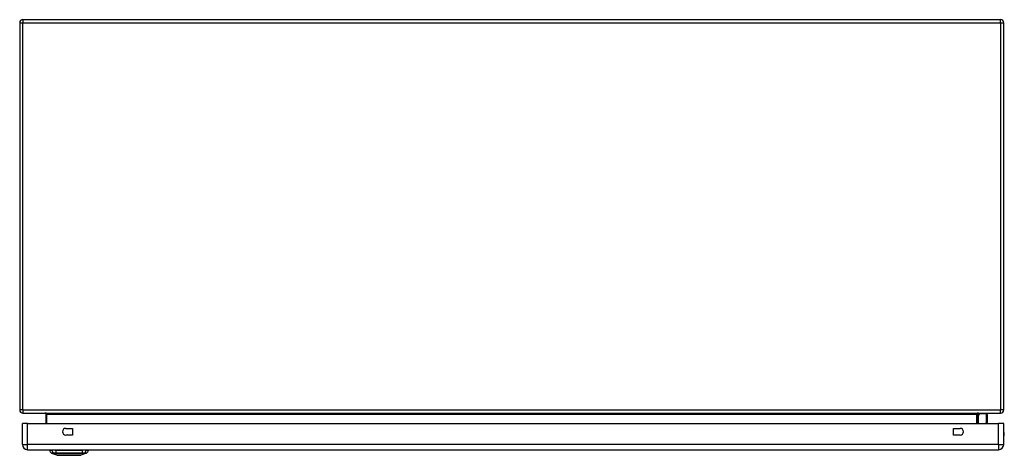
# Model space of a CAD drawing. Header units: inches. Extents: x 12 to 202, y 14 to 131.
# Tile 1 of 10: x 12 to 42, y 14 to 27. Entities that reach past the tile are written whole.
import ezdxf

# ---------------------------------------------------------------- set-up
doc = ezdxf.new("R2010")
doc.units = ezdxf.units.IN
doc.header["$MEASUREMENT"] = 0
doc.layers.add('Visible Edges(ANSI)', color=7, linetype='Continuous', lineweight=25)
doc.layers.add('Visible Tangent Edges(ANSI)', color=7, linetype='Continuous', lineweight=25)

msp = doc.modelspace()

# ---------------------------------------------------------------- linework, layer by layer
at = {"layer": 'Visible Edges(ANSI)'}
for p, q in [((12.069, 27.214), (12.069, 15.412)), ((12.168, 27.313), (41.97, 27.313)), ((42.069, 15.412), (42.069, 27.214)), ((12.168, 15.313), (41.97, 15.313)), ((12.867, 15.282), (12.867, 14.993)), ((41.271, 14.993), (41.271, 15.282)), ((41.277, 15.237), (41.316, 15.277)), ((41.547, 15.283), (41.33, 15.283)), ((41.566, 15.035), (41.558, 14.993)), ((41.566, 15.263), (41.566, 15.039)), ((12.15, 14.354), (12.15, 14.993)), ((12.311, 14.993), (12.15, 14.993)), ((12.311, 14.993), (41.907, 14.993)), ((13.474, 14.845), (13.677, 14.845)), ((13.677, 14.845), (13.677, 14.642)), ((40.54, 14.642), (40.54, 14.845)), ((40.54, 14.845), (40.743, 14.845)), ((42.068, 14.993), (41.907, 14.993)), ((42.068, 14.354), (42.068, 14.993)), ((13.677, 14.642), (13.474, 14.642)), ((40.743, 14.642), (40.54, 14.642)), ((12.311, 14.193), (41.907, 14.193)), ((12.983, 14.177), (13.051, 14.177)), ((13.162, 14.177), (13.051, 14.177)), ((13.162, 14.177), (13.985, 14.177)), ((14.096, 14.177), (13.985, 14.177)), ((14.096, 14.177), (14.164, 14.177)), ((13.217, 14.023), (13.043, 14.09)), ((14.104, 14.09), (13.93, 14.023))]:
    msp.add_line(p, q, dxfattribs=at)
at = {"layer": 'Visible Edges(ANSI)', "flags": 128}
for points in [[(12.836, 15.313), (12.838, 15.313), (12.84, 15.312), (12.842, 15.312), (12.843, 15.312), (12.845, 15.311), (12.847, 15.311), (12.848, 15.31), (12.85, 15.309), (12.852, 15.309), (12.853, 15.308), (12.855, 15.307), (12.856, 15.305), (12.858, 15.304), (12.859, 15.303), (12.861, 15.301), (12.862, 15.299), (12.863, 15.297), (12.864, 15.295), (12.865, 15.293), (12.866, 15.291), (12.866, 15.289), (12.867, 15.287), (12.867, 15.284), (12.867, 15.282)], [(13.218, 14.022), (13.219, 14.022), (13.22, 14.022), (13.222, 14.022), (13.225, 14.022), (13.229, 14.022), (13.234, 14.022), (13.239, 14.022), (13.245, 14.022), (13.252, 14.022), (13.26, 14.022), (13.269, 14.022), (13.278, 14.022), (13.288, 14.022), (13.299, 14.022), (13.311, 14.022), (13.322, 14.022), (13.335, 14.022), (13.348, 14.022), (13.362, 14.022), (13.376, 14.022), (13.391, 14.022), (13.406, 14.022), (13.422, 14.022), (13.438, 14.022), (13.454, 14.022), (13.471, 14.022), (13.488, 14.022), (13.504, 14.022), (13.522, 14.022), (13.539, 14.022), (13.556, 14.022), (13.574, 14.022), (13.591, 14.022), (13.609, 14.022), (13.626, 14.022), (13.643, 14.022), (13.66, 14.022), (13.677, 14.022), (13.694, 14.022), (13.71, 14.022), (13.726, 14.022), (13.742, 14.022), (13.757, 14.022), (13.771, 14.022), (13.786, 14.022), (13.799, 14.022), (13.812, 14.022), (13.825, 14.022), (13.837, 14.022), (13.848, 14.022), (13.859, 14.022), (13.869, 14.022), (13.878, 14.022), (13.887, 14.022), (13.895, 14.022), (13.902, 14.022), (13.908, 14.022), (13.913, 14.022), (13.918, 14.022), (13.922, 14.022), (13.925, 14.022), (13.927, 14.022), (13.928, 14.022), (13.929, 14.022)]]:
    msp.add_lwpolyline(points, dxfattribs=at)
at = {"layer": 'Visible Edges(ANSI)'}
for centre, radius, start, end in [((12.168, 27.214), 0.099, 90, 180), ((41.97, 27.214), 0.099, 0, 90), ((12.168, 15.412), 0.099, 180, 270), ((41.302, 15.282), 0.031, 90, 180), ((41.97, 15.412), 0.099, 270, 0), ((41.291, 15.223), 0.0197, 135, 180), ((41.33, 15.263), 0.0197, 90, 135), ((41.547, 15.263), 0.0197, 0, 90), ((41.547, 15.039), 0.0197, 349.0591, 0), ((13.474, 14.743), 0.102, 90, 270), ((40.743, 14.743), 0.102, 270, 90), ((41.9, 14.67), 0.187, 333.6372, 26.3628), ((12.311, 14.354), 0.161, 180, 270), ((13.1, 14.194), 0.118, 187.9413, 240.2709), ((13.042, 14.169), 0.0394, 143.1301, 168.463), ((14.047, 14.194), 0.118, 299.7291, 352.0587), ((14.105, 14.169), 0.0394, 11.537, 36.8699), ((41.907, 14.354), 0.161, 270, 0), ((13.046, 14.1), 0.00984, 240.2709, 248.7495), ((13.218, 14.027), 0.00492, 248.7495, 269.7912), ((13.929, 14.027), 0.00492, 270.2088, 291.2505), ((14.101, 14.1), 0.00984, 291.2505, 299.7291)]:
    msp.add_arc(centre, radius, start, end, dxfattribs=at)
at = {"layer": 'Visible Tangent Edges(ANSI)'}
for p, q in [((12.069, 27.214), (12.168, 27.214)), ((12.168, 27.313), (12.168, 27.214)), ((12.168, 15.412), (12.168, 27.214)), ((12.168, 27.214), (41.97, 27.214)), ((41.97, 27.214), (41.97, 27.313)), ((41.97, 27.214), (42.069, 27.214)), ((41.97, 27.214), (41.97, 15.412)), ((12.168, 15.412), (12.069, 15.412)), ((12.168, 15.412), (41.97, 15.412)), ((12.168, 15.412), (12.168, 15.313)), ((42.069, 15.412), (41.97, 15.412)), ((41.97, 15.313), (41.97, 15.412)), ((12.867, 15.282), (12.898, 15.282)), ((12.898, 14.993), (12.898, 15.282)), ((12.898, 15.282), (41.24, 15.282)), ((41.24, 15.282), (41.24, 14.993)), ((41.271, 15.282), (41.24, 15.282)), ((41.33, 15.283), (41.291, 15.241)), ((41.291, 15.241), (41.291, 14.993)), ((41.536, 14.993), (41.547, 15.049)), ((41.547, 15.049), (41.547, 15.283)), ((12.311, 14.354), (12.311, 14.993)), ((41.907, 14.354), (41.907, 14.993)), ((12.15, 14.354), (12.311, 14.354)), ((41.907, 14.354), (12.311, 14.354)), ((12.311, 14.193), (12.311, 14.354)), ((41.907, 14.354), (41.907, 14.193)), ((41.907, 14.354), (42.068, 14.354)), ((13.043, 14.09), (13.217, 14.023)), ((13.108, 14.09), (13.108, 14.09)), ((13.181, 14.09), (13.182, 14.09)), ((13.966, 14.09), (13.966, 14.09)), ((14.039, 14.09), (14.039, 14.09))]:
    msp.add_line(p, q, dxfattribs=at)
at = {"layer": 'Visible Tangent Edges(ANSI)', "flags": 128}
for points in [[(12.898, 15.282), (12.898, 15.284), (12.898, 15.287), (12.897, 15.289), (12.895, 15.291), (12.894, 15.293), (12.892, 15.295), (12.89, 15.297), (12.887, 15.299), (12.885, 15.301), (12.882, 15.303), (12.879, 15.304), (12.876, 15.305), (12.873, 15.307), (12.87, 15.308), (12.867, 15.309), (12.864, 15.309), (12.86, 15.31), (12.857, 15.311), (12.854, 15.311), (12.85, 15.312), (12.847, 15.312), (12.843, 15.312), (12.84, 15.313), (12.836, 15.313)], [(13.106, 14.091), (13.101, 14.091), (13.096, 14.091), (13.091, 14.091), (13.086, 14.091), (13.082, 14.091), (13.078, 14.091), (13.074, 14.091), (13.07, 14.091), (13.067, 14.091), (13.064, 14.091), (13.06, 14.091), (13.058, 14.091), (13.055, 14.091), (13.053, 14.091), (13.051, 14.091), (13.049, 14.091), (13.047, 14.091), (13.045, 14.091), (13.044, 14.091), (13.043, 14.091), (13.042, 14.091), (13.042, 14.091), (13.042, 14.091), (13.041, 14.091)], [(13.043, 14.09), (13.043, 14.09), (13.043, 14.09), (13.044, 14.09), (13.045, 14.09), (13.046, 14.09), (13.047, 14.09), (13.048, 14.09), (13.05, 14.09), (13.052, 14.09), (13.054, 14.09), (13.057, 14.09), (13.059, 14.09), (13.062, 14.09), (13.065, 14.09), (13.068, 14.09), (13.072, 14.09), (13.076, 14.09), (13.08, 14.09), (13.084, 14.09), (13.088, 14.09), (13.093, 14.09), (13.098, 14.09), (13.103, 14.09), (13.108, 14.09)], [(13.18, 14.091), (13.176, 14.091), (13.172, 14.091), (13.168, 14.091), (13.164, 14.091), (13.16, 14.091), (13.156, 14.091), (13.152, 14.091), (13.148, 14.091), (13.145, 14.091), (13.141, 14.091), (13.138, 14.091), (13.134, 14.091), (13.131, 14.091), (13.128, 14.091), (13.125, 14.091), (13.123, 14.091), (13.12, 14.091), (13.118, 14.091), (13.115, 14.091), (13.113, 14.091), (13.111, 14.091), (13.109, 14.091), (13.108, 14.091), (13.106, 14.091)], [(13.108, 14.09), (13.11, 14.09), (13.111, 14.09), (13.113, 14.09), (13.115, 14.09), (13.117, 14.09), (13.12, 14.09), (13.122, 14.09), (13.125, 14.09), (13.127, 14.09), (13.13, 14.09), (13.133, 14.09), (13.136, 14.09), (13.139, 14.09), (13.143, 14.09), (13.146, 14.09), (13.15, 14.09), (13.153, 14.09), (13.157, 14.09), (13.161, 14.09), (13.165, 14.09), (13.169, 14.09), (13.173, 14.09), (13.177, 14.09), (13.181, 14.09)], [(13.967, 14.091), (13.935, 14.091), (13.903, 14.091), (13.871, 14.091), (13.838, 14.091), (13.805, 14.091), (13.772, 14.091), (13.739, 14.091), (13.706, 14.091), (13.673, 14.091), (13.639, 14.091), (13.606, 14.091), (13.573, 14.091), (13.54, 14.091), (13.506, 14.091), (13.473, 14.091), (13.44, 14.091), (13.407, 14.091), (13.374, 14.091), (13.341, 14.091), (13.309, 14.091), (13.276, 14.091), (13.244, 14.091), (13.212, 14.091), (13.18, 14.091)], [(13.182, 14.09), (13.213, 14.09), (13.245, 14.09), (13.277, 14.09), (13.309, 14.09), (13.342, 14.09), (13.374, 14.09), (13.407, 14.09), (13.44, 14.09), (13.473, 14.09), (13.506, 14.09), (13.54, 14.09), (13.573, 14.09), (13.606, 14.09), (13.639, 14.09), (13.673, 14.09), (13.706, 14.09), (13.739, 14.09), (13.772, 14.09), (13.805, 14.09), (13.837, 14.09), (13.87, 14.09), (13.902, 14.09), (13.934, 14.09), (13.966, 14.09)], [(13.299, 14.022), (13.293, 14.022), (13.286, 14.022), (13.28, 14.023), (13.275, 14.023), (13.269, 14.023), (13.264, 14.023), (13.259, 14.023), (13.254, 14.023), (13.25, 14.023), (13.245, 14.023), (13.242, 14.023), (13.238, 14.023), (13.235, 14.023), (13.231, 14.023), (13.229, 14.023), (13.226, 14.023), (13.224, 14.023), (13.222, 14.023), (13.22, 14.023), (13.219, 14.023), (13.218, 14.023), (13.217, 14.023), (13.217, 14.023), (13.217, 14.023)], [(13.346, 14.022), (13.344, 14.022), (13.342, 14.022), (13.34, 14.022), (13.338, 14.022), (13.336, 14.022), (13.333, 14.022), (13.331, 14.022), (13.329, 14.022), (13.327, 14.022), (13.325, 14.022), (13.323, 14.022), (13.321, 14.022), (13.319, 14.022), (13.318, 14.022), (13.316, 14.022), (13.314, 14.022), (13.312, 14.022), (13.31, 14.022), (13.308, 14.022), (13.306, 14.022), (13.304, 14.022), (13.303, 14.022), (13.301, 14.022), (13.299, 14.022)], [(13.801, 14.022), (13.785, 14.022), (13.768, 14.023), (13.751, 14.023), (13.732, 14.023), (13.714, 14.023), (13.695, 14.023), (13.675, 14.023), (13.655, 14.023), (13.635, 14.023), (13.615, 14.023), (13.594, 14.023), (13.574, 14.023), (13.553, 14.023), (13.532, 14.023), (13.512, 14.023), (13.492, 14.023), (13.472, 14.023), (13.452, 14.023), (13.433, 14.023), (13.415, 14.023), (13.396, 14.023), (13.379, 14.023), (13.362, 14.022), (13.346, 14.022)], [(13.848, 14.022), (13.846, 14.022), (13.845, 14.022), (13.843, 14.022), (13.841, 14.022), (13.839, 14.022), (13.837, 14.022), (13.835, 14.022), (13.833, 14.022), (13.832, 14.022), (13.83, 14.022), (13.828, 14.022), (13.826, 14.022), (13.824, 14.022), (13.822, 14.022), (13.82, 14.022), (13.818, 14.022), (13.816, 14.022), (13.814, 14.022), (13.812, 14.022), (13.81, 14.022), (13.807, 14.022), (13.805, 14.022), (13.803, 14.022), (13.801, 14.022)], [(13.93, 14.023), (13.93, 14.023), (13.93, 14.023), (13.929, 14.023), (13.928, 14.023), (13.927, 14.023), (13.925, 14.023), (13.923, 14.023), (13.921, 14.023), (13.918, 14.023), (13.916, 14.023), (13.913, 14.023), (13.909, 14.023), (13.905, 14.023), (13.902, 14.023), (13.897, 14.023), (13.893, 14.023), (13.888, 14.023), (13.883, 14.023), (13.878, 14.023), (13.873, 14.023), (13.867, 14.023), (13.861, 14.022), (13.855, 14.022), (13.848, 14.022)], [(13.966, 14.09), (13.97, 14.09), (13.974, 14.09), (13.978, 14.09), (13.982, 14.09), (13.986, 14.09), (13.99, 14.09), (13.994, 14.09), (13.997, 14.09), (14.001, 14.09), (14.004, 14.09), (14.008, 14.09), (14.011, 14.09), (14.014, 14.09), (14.017, 14.09), (14.02, 14.09), (14.023, 14.09), (14.025, 14.09), (14.028, 14.09), (14.03, 14.09), (14.032, 14.09), (14.034, 14.09), (14.036, 14.09), (14.038, 14.09), (14.039, 14.09)], [(14.041, 14.091), (14.04, 14.091), (14.038, 14.091), (14.036, 14.091), (14.034, 14.091), (14.032, 14.091), (14.03, 14.091), (14.027, 14.091), (14.025, 14.091), (14.022, 14.091), (14.019, 14.091), (14.016, 14.091), (14.013, 14.091), (14.009, 14.091), (14.006, 14.091), (14.002, 14.091), (13.999, 14.091), (13.995, 14.091), (13.991, 14.091), (13.987, 14.091), (13.983, 14.091), (13.979, 14.091), (13.975, 14.091), (13.971, 14.091), (13.967, 14.091)], [(14.039, 14.09), (14.045, 14.09), (14.05, 14.09), (14.054, 14.09), (14.059, 14.09), (14.063, 14.09), (14.068, 14.09), (14.072, 14.09), (14.075, 14.09), (14.079, 14.09), (14.082, 14.09), (14.085, 14.09), (14.088, 14.09), (14.091, 14.09), (14.093, 14.09), (14.095, 14.09), (14.097, 14.09), (14.099, 14.09), (14.1, 14.09), (14.102, 14.09), (14.103, 14.09), (14.103, 14.09), (14.104, 14.09), (14.104, 14.09), (14.104, 14.09)], [(14.106, 14.091), (14.106, 14.091), (14.105, 14.091), (14.105, 14.091), (14.104, 14.091), (14.103, 14.091), (14.102, 14.091), (14.1, 14.091), (14.098, 14.091), (14.097, 14.091), (14.094, 14.091), (14.092, 14.091), (14.089, 14.091), (14.087, 14.091), (14.084, 14.091), (14.08, 14.091), (14.077, 14.091), (14.073, 14.091), (14.069, 14.091), (14.065, 14.091), (14.061, 14.091), (14.056, 14.091), (14.051, 14.091), (14.046, 14.091), (14.041, 14.091)]]:
    msp.add_lwpolyline(points, dxfattribs=at)
at = {"layer": 'Visible Tangent Edges(ANSI)'}
msp.add_arc((13.218, 14.027), 0.00492, 248.7495, 269.7912, dxfattribs=at)
for centre, major_axis, ratio, start_param, end_param in [((41.302, 15.282), (-0.062, 0), 0.5, 4.712389, 6.283185), ((41.291, 15.223), (-0.0197, 0), 0.91745, 4.712389, 6.283185), ((41.291, 15.223), (-0.0139, 0.0139), 0.852462, 5.41831, 6.283185), ((41.547, 15.039), (0.0197, 0), 0.533433, 0, 1.570796), ((41.547, 15.039), (0.0193, -0.0037), 0.526442, 0, 1.672214), ((13.162, 14.194), (0, -0.118), 0.946806, 4.850991, 5.760348), ((13.199, 14.194), (0, -0.118), 0.321806, 4.850991, 5.760348), ((13.948, 14.194), (0, -0.118), 0.321806, 0.522838, 1.432195), ((13.985, 14.194), (0, -0.118), 0.946806, 0.522838, 1.432195), ((13.111, 14.1), (0.00009, -0.00984), 0.948405, 5.751701, 5.992347), ((13.182, 14.1), (-0.00003, -0.00984), 0.317047, 5.761322, 6.001968), ((13.965, 14.1), (0.00003, -0.00984), 0.317047, 0.281217, 0.521863), ((14.037, 14.1), (-0.00009, -0.00984), 0.948405, 0.290838, 0.531485)]:
    msp.add_ellipse(centre, major_axis=major_axis, ratio=ratio, start_param=start_param, end_param=end_param, dxfattribs=at)

doc.saveas('drawing.dxf')
